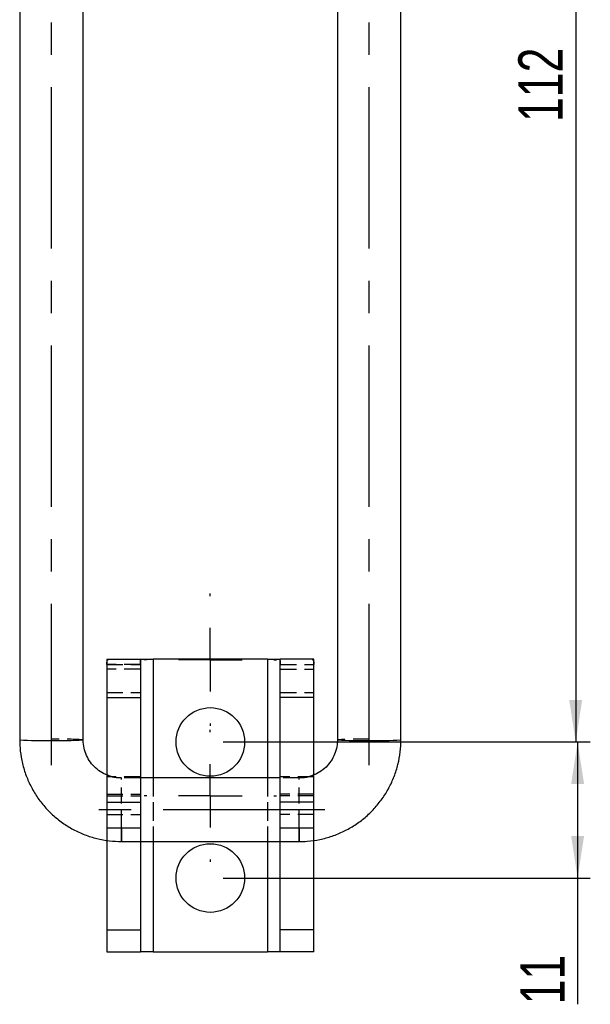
# Model space of a CAD drawing. Extents: x 39 to 407, y 33 to 280.
# Tile 22 of 48: x 218 to 262, y 121 to 198. Entities that reach past the tile are written whole.
import ezdxf

# ---------------------------------------------------------------- set-up
doc = ezdxf.new("R2010")
doc.units = 0
doc.linetypes.add('CENTERX2', pattern=[20.32, 12.7, -2.54, 2.54, -2.54])
doc.linetypes.add('HIDDEN', pattern=[1.905, 1.27, -0.635])
doc.layers.get('0').update_dxf_attribs({"linetype": 'CONTINUOUS'})
doc.styles.add('SLDTEXTSTYLE0', font='TXT', dxfattribs={"width": 0.75})
doc.dimstyles.new('SLDDIMSTYLE0', dxfattribs={"dimtxt": 3.5, "dimasz": 3.302, "dimexe": 0, "dimexo": 0.0625, "dimgap": 0.875, "dimtad": 1, "dimdec": 0, "dimrnd": 1e-09, "dimzin": 12, "dimtxsty": 'SLDTEXTSTYLE0', "dimsah": 1, "dimcen": 0.09, "dimazin": 3, "dimtfac": 1, "dimtdec": 0, "dimtofl": 0, "dimtmove": 0, "dimatfit": 3, "dimtolj": 1, "dimtzin": 12})
doc.dimstyles.new('SLDDIMSTYLE1', dxfattribs={"dimtxt": 3.5, "dimasz": 3.302, "dimexe": 0, "dimexo": 0.0625, "dimgap": 0.875, "dimtad": 1, "dimdec": 0, "dimrnd": 1e-09, "dimzin": 12, "dimtxsty": 'SLDTEXTSTYLE0', "dimsah": 1, "dimcen": 0.09, "dimazin": 3, "dimtfac": 1, "dimtofl": 0, "dimtmove": 0, "dimatfit": 3, "dimtolj": 1, "dimtzin": 12})

# ---------------------------------------------------------------- blocks, each defined once
blk = doc.blocks.new('_D_13')
at = {"color": 179, "linetype": 'CONTINUOUS'}
for p, q in [((253.374, 253.259), (262.323, 253.259)), ((261.323, 253.259), (261.323, 141.346)), ((233.574, 141.346), (262.323, 141.346))]:
    blk.add_line(p, q, dxfattribs=at)
for points in [[(261.323, 253.259), (260.815, 249.957), (261.831, 249.957)], [(261.323, 141.346), (261.831, 144.648), (260.815, 144.648)]]:
    blk.add_solid(points, dxfattribs=at)
at = {"color": 179, "linetype": 'CONTINUOUS', "insert": (256.811, 190.1, 32.154), "char_height": 3.5, "attachment_point": 1, "rotation": 90, "style": 'SLDTEXTSTYLE0'}
blk.add_mtext('112', dxfattribs=at)
blk = doc.blocks.new('_D_15')
at = {"color": 218, "linetype": 'CONTINUOUS'}
for p, q in [((233.574, 141.346), (262.474, 141.346)), ((261.474, 141.346), (261.474, 130.646)), ((233.574, 130.646), (262.474, 130.646)), ((261.474, 130.646), (261.474, 120.714))]:
    blk.add_line(p, q, dxfattribs=at)
for points in [[(261.474, 141.346), (260.966, 138.044), (261.982, 138.044)], [(261.474, 130.646), (261.982, 133.948), (260.966, 133.948)]]:
    blk.add_solid(points, dxfattribs=at)
at = {"color": 218, "linetype": 'CONTINUOUS', "insert": (256.962, 120.714, 32.154), "char_height": 3.5, "attachment_point": 1, "rotation": 90, "style": 'SLDTEXTSTYLE0'}
blk.add_mtext('11', dxfattribs=at)
blk = doc.blocks.new('SW_CENTERMARKSYMBOL_25')
at = {"color": 0, "linetype": 'CONTINUOUS'}
for p, q in [((0, 5), (0, 5.2)), ((0, 0), (0, 2.5)), ((-5, 0), (-5.2, 0)), ((0, 0), (-2.5, 0)), ((0, 0), (0, -2.5)), ((0, 0), (2.5, 0)), ((5, 0), (5.2, 0)), ((0, -5), (0, -5.2))]:
    blk.add_line(p, q, dxfattribs=at)
blk = doc.blocks.new('SW_CENTERMARKSYMBOL_26')
at = {"color": 0, "linetype": 'CONTINUOUS'}
for p, q in [((0, 5), (0, 5.2)), ((0, 0), (0, 2.5)), ((-5, 0), (-5.2, 0)), ((0, 0), (-2.5, 0)), ((0, 0), (0, -2.5)), ((0, 0), (2.5, 0)), ((5, 0), (5.2, 0)), ((0, -5), (0, -5.2))]:
    blk.add_line(p, q, dxfattribs=at)

msp = doc.modelspace()

# ---------------------------------------------------------------- linework, layer by layer
at = {"color": 179, "linetype": 'CENTERX2'}
for p, q in [((220.0736, 139.5123), (220.0736, 258.4947)), ((245.0736, 139.5123), (245.0736, 258.4947)), ((241.5736, 136.0131), (223.5736, 136.0131))]:
    msp.add_line(p, q, dxfattribs=at)
at = {"color": 7, "linetype": 'CONTINUOUS'}
for p, q in [((217.5736, 244.4435), (217.5736, 141.5122)), ((222.5736, 141.5122), (222.5736, 244.4435)), ((242.5736, 244.4435), (242.5736, 141.5122)), ((247.5736, 141.5122), (247.5736, 244.4435)), ((224.4236, 147.8457), (227.0736, 147.8457)), ((224.4236, 147.8457), (224.4236, 144.8457)), ((227.0736, 147.8457), (227.0736, 144.8457)), ((227.1125, 147.8457), (228.0736, 147.8457)), ((237.0736, 147.8457), (228.0736, 147.8457)), ((237.0736, 147.8457), (238.0347, 147.8457)), ((240.7236, 147.8457), (238.0736, 147.8457)), ((238.0736, 144.8457), (238.0736, 147.8457)), ((240.7236, 144.8457), (240.7236, 147.8457)), ((224.4236, 144.8457), (227.0736, 144.8457)), ((224.4236, 144.8457), (224.4236, 136.6135)), ((227.0736, 144.8457), (227.0736, 136.6135)), ((240.7236, 144.8457), (238.0736, 144.8457)), ((238.0736, 136.6135), (238.0736, 144.8457)), ((240.7236, 136.6135), (240.7236, 144.8457)), ((238.0736, 138.5131), (227.0736, 138.5131)), ((224.4236, 136.6135), (227.0736, 136.6135)), ((224.4236, 136.6135), (224.4236, 134.5924)), ((227.0736, 136.6135), (227.0736, 134.5924)), ((240.7236, 136.6135), (238.0736, 136.6135)), ((238.0736, 134.5924), (238.0736, 136.6135)), ((240.7236, 134.5924), (240.7236, 136.6135)), ((224.4236, 134.5924), (227.0736, 134.5924)), ((238.0736, 134.5924), (240.7236, 134.5924)), ((224.4236, 133.6066), (224.4236, 126.582)), ((225.5736, 133.5131), (239.5736, 133.5131)), ((227.0736, 133.5131), (227.0736, 126.582)), ((238.0736, 126.582), (238.0736, 133.5131)), ((240.7236, 126.582), (240.7236, 133.6119)), ((224.4236, 126.582), (227.0736, 126.582)), ((224.4236, 126.582), (224.4236, 124.8457)), ((227.0736, 126.582), (227.0736, 124.8457)), ((240.7236, 126.582), (238.0736, 126.582)), ((238.0736, 124.8457), (238.0736, 126.582)), ((240.7236, 124.8457), (240.7236, 126.582)), ((224.4236, 124.8457), (227.0736, 124.8457)), ((228.0736, 124.8457), (227.0736, 124.8457)), ((228.0736, 124.8457), (237.0736, 124.8457)), ((238.0736, 124.8457), (237.0736, 124.8457)), ((240.7236, 124.8457), (238.0736, 124.8457))]:
    msp.add_line(p, q, dxfattribs=at)
at = {"color": 7, "linetype": 'HIDDEN'}
for p, q in [((224.4236, 147.4264), (227.0736, 147.4264)), ((227.0744, 147.4264), (224.4265, 147.4264)), ((228.0736, 147.8457), (228.0736, 124.8457)), ((237.0736, 147.8457), (237.0736, 124.8457)), ((238.0728, 147.4264), (240.7207, 147.4264)), ((238.0736, 147.4264), (240.7236, 147.4264)), ((227.0736, 147.0754), (224.4236, 147.0754)), ((238.0736, 147.0754), (240.7236, 147.0754)), ((224.4236, 145.2457), (227.0736, 145.2457)), ((238.0736, 145.2457), (240.7236, 145.2457)), ((227.0736, 138.6131), (224.4236, 138.6131)), ((240.7236, 138.6131), (238.0736, 138.6131)), ((227.0736, 138.5131), (225.5736, 138.5131)), ((225.5736, 134.5924), (225.5736, 138.4997)), ((228.0736, 138.5131), (228.0736, 133.5131)), ((237.0736, 138.5131), (237.0736, 133.5131)), ((239.5736, 138.5131), (238.0736, 138.5131)), ((239.5736, 134.5924), (239.5736, 138.4997)), ((224.4236, 137.2527), (227.0736, 137.2527)), ((224.4236, 137.1083), (227.0736, 137.1083)), ((240.7236, 137.2527), (238.0736, 137.2527)), ((240.7236, 137.1083), (238.0736, 137.1083)), ((224.4236, 135.6499), (227.0736, 135.6499)), ((225.5736, 133.5131), (225.5736, 136.0567)), ((240.7236, 135.6499), (238.0736, 135.6499)), ((239.5736, 133.5131), (239.5736, 136.0567)), ((224.4236, 134.5924), (224.4236, 133.6066)), ((227.0736, 134.5924), (227.0736, 133.5131)), ((238.0736, 133.5131), (238.0736, 134.5924)), ((240.7236, 133.6119), (240.7236, 134.5924))]:
    msp.add_line(p, q, dxfattribs=at)
at = {"color": 8, "linetype": 'CONTINUOUS'}
for p, q in [((228.0736, 147.8457), (228.0736, 138.5131)), ((237.0736, 147.8457), (237.0736, 138.5131)), ((225.5736, 134.5924), (225.5736, 133.5131)), ((239.5736, 134.5924), (239.5736, 133.5131)), ((228.0736, 133.5131), (228.0736, 124.8457)), ((237.0736, 133.5131), (237.0736, 124.8457))]:
    msp.add_line(p, q, dxfattribs=at)
at = {"color": 7, "linetype": 'CONTINUOUS'}
for centre in [(232.5736, 141.3457), (232.5736, 130.6457)]:
    msp.add_circle(centre, 2.7, dxfattribs=at)
at = {"color": 8, "linetype": 'CONTINUOUS'}
for centre in [(220.0736, 192.5009), (245.0736, 192.5009)]:
    msp.add_arc(centre, 51.0499, 267.193007, 272.806993, dxfattribs=at)
at = {"color": 7, "linetype": 'HIDDEN'}
for centre, start, end in [((220.8457, 114.1489), 86.386702, 91.613622), ((244.3015, 114.1489), 88.386378, 93.613298)]:
    msp.add_arc(centre, 27.4179, start, end, dxfattribs=at)
for points, knots in [([(224.4265, 147.4264), (224.435, 147.5406), (224.4474, 147.7088), (224.5034, 147.8224), (224.5447, 147.8379), (224.5654, 147.8457)], [0, 0, 0, 0, 0.5135042, 0.7553945, 1, 1, 1, 1]), ([(240.5818, 147.8457), (240.6065, 147.8352), (240.6529, 147.8155), (240.6925, 147.7303), (240.7139, 147.6051), (240.7184, 147.4851), (240.7207, 147.4264)], [0, 0, 0, 0, 0.2923148, 0.5480158, 0.7787152, 1, 1, 1, 1]), ([(225.5736, 138.5131), (225.4947, 138.5152), (225.2127, 138.5229), (224.8164, 138.5856), (224.5267, 138.7134), (224.4236, 138.7589)], [0, 0, 0, 0, 0.1999107, 0.7150748, 1, 1, 1, 1]), ([(240.7236, 138.758), (240.6058, 138.7078), (240.3001, 138.5776), (239.9034, 138.5203), (239.6367, 138.5145), (239.5736, 138.5131)], [0, 0, 0, 0, 0.3238271, 0.8400128, 1, 1, 1, 1])]:
    msp.add_open_spline(points, degree=3, knots=knots, dxfattribs=at)
at = {"color": 7, "linetype": 'CONTINUOUS'}
for points, knots in [([(227.0744, 147.4264), (227.0756, 147.5317), (227.0772, 147.6702), (227.0923, 147.8002), (227.103, 147.8366), (227.1094, 147.8428), (227.1125, 147.8457)], [0, 0, 0, 0, 0.6476283, 0.8510212, 0.9299554, 1, 1, 1, 1]), ([(238.0347, 147.8457), (238.0385, 147.8409), (238.0461, 147.8311), (238.0575, 147.7917), (238.0715, 147.6654), (238.0723, 147.5281), (238.0728, 147.4264)], [0, 0, 0, 0, 0.0881481, 0.1802609, 0.3926603, 1, 1, 1, 1]), ([(217.5736, 141.5122), (217.5786, 141.3017), (217.5914, 140.7585), (217.72, 139.8889), (217.9818, 138.9235), (218.3638, 137.9983), (218.8575, 137.1277), (219.456, 136.3255), (220.1497, 135.604), (220.9279, 134.9745), (221.7785, 134.447), (222.6881, 134.0288), (223.6427, 133.7296), (224.61, 133.5461), (225.2583, 133.5239), (225.5736, 133.5131)], [0, 0, 0, 0, 0.05029058, 0.1297544, 0.20924921, 0.2887442, 0.36823884, 0.44773424, 0.52722971, 0.60672585, 0.68622239, 0.76571944, 0.8452172, 0.9247152, 1, 1, 1, 1]), ([(224.4236, 138.7589), (224.338, 138.7909), (224.0611, 138.8943), (223.65, 139.1891), (223.216, 139.6223), (222.8823, 140.1407), (222.6608, 140.714), (222.5801, 141.182), (222.5749, 141.449), (222.5736, 141.5122)], [0, 0, 0, 0, 0.0777434, 0.2513864, 0.4250377, 0.5987005, 0.7723758, 0.9460621, 1, 1, 1, 1]), ([(239.5736, 133.5131), (239.7842, 133.518), (240.3274, 133.5308), (241.197, 133.6594), (242.1626, 133.9212), (243.088, 134.3032), (243.9586, 134.7969), (244.761, 135.3953), (245.4826, 136.089), (246.1121, 136.8671), (246.6397, 137.7176), (247.0579, 138.6272), (247.3571, 139.5817), (247.5406, 140.5488), (247.5628, 141.197), (247.5736, 141.5122)], [0, 0, 0, 0, 0.0502878, 0.1297557, 0.2092546, 0.2887535, 0.3682522, 0.4477503, 0.5272484, 0.6067461, 0.6862426, 0.7657391, 0.8452353, 0.9247309, 1, 1, 1, 1]), ([(242.5736, 141.5122), (242.5717, 141.4333), (242.5648, 141.151), (242.4736, 140.6691), (242.2435, 140.0995), (241.9018, 139.5861), (241.4608, 139.1603), (241.0589, 138.8785), (240.7952, 138.7837), (240.7236, 138.758)], [0, 0, 0, 0, 0.0672691, 0.2406811, 0.4143465, 0.5880065, 0.7616549, 0.9352919, 1, 1, 1, 1])]:
    msp.add_open_spline(points, degree=3, knots=knots, dxfattribs=at)

# ---------------------------------------------------------------- block references
at = {"color": 179, "linetype": 'CONTINUOUS'}
for name, p in [('SW_CENTERMARKSYMBOL_25', (232.5736, 147.81)), ('SW_CENTERMARKSYMBOL_26', (232.5736, 137.11))]:
    msp.add_blockref(name, p, dxfattribs=at)

# ---------------------------------------------------------------- dimensions: what is measured, and where the dimension line sits
dim = msp.add_linear_dim(base=(261.3229, 141.3457), p1=(252.3737, 253.2591), p2=(232.5736, 141.3457), angle=90, dimstyle='SLDDIMSTYLE1', dxfattribs=at)
dim.commit()
dim.dimension.update_dxf_attribs({"geometry": '_D_13', "text_midpoint": (261.3229, 195.4012), "dimtype": 160})
at = {"color": 218, "linetype": 'CONTINUOUS'}
dim = msp.add_linear_dim(base=(261.4736, 130.6457), p1=(232.5736, 141.3457), p2=(232.5736, 130.6457), angle=90, dimstyle='SLDDIMSTYLE0', dxfattribs=at)
dim.commit()
dim.dimension.update_dxf_attribs({"geometry": '_D_15', "text_midpoint": (261.4736, 124.7223), "dimtype": 160})

doc.saveas('drawing.dxf')
